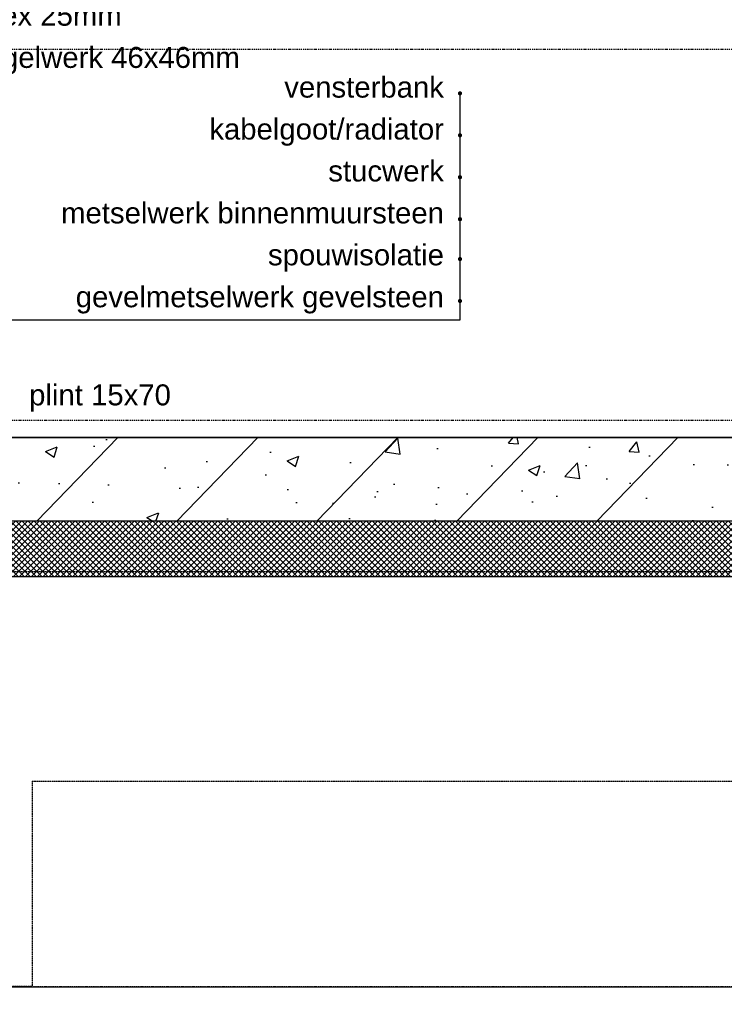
# Model space of a CAD drawing. Extents: x 0 to 297174, y -27731 to 163980.
# Tile 5 of 152: x 107996 to 109675, y 91074 to 93422. Entities that reach past the tile are written whole.
import ezdxf
from ezdxf.enums import TextEntityAlignment as Align

# ---------------------------------------------------------------- set-up
doc = ezdxf.new("R2010")
doc.units = 0
doc.header["$LTSCALE"] = 5
doc.header["$MEASUREMENT"] = 0
for name, pattern in [('DASHDOT', [1, 0.5, -0.25, 0, -0.25]), ('DD1', [2.66667, 1.66667, -0.5, 0, -0.5]), ('HIDDEN2', [0.1875, 0.125, -0.0625])]:
    doc.linetypes.add(name, pattern=pattern)
for name, color, linetype in [('A--A23--_F--3-', 9, 'CONTINUOUS'), ('A--L21--_F-23-', 4, 'CONTINUOUS'), ('A--L23--', 7, 'CONTINUOUS'), ('A--L23--_F--3-', 7, 'CONTINUOUS'), ('A--L28DC1_KONSTRUKTIES', 1, 'HIDDEN2'), ('A--L31--', 2, 'CONTINUOUS'), ('A--T$1A-_F123_20', 1, 'CONTINUOUS'), ('STRAMIEN', 8, 'DD1')]:
    doc.layers.add(name, color=color, linetype=linetype)
doc.styles.add('EB2', font='ARIAL.TTF')

# ---------------------------------------------------------------- blocks, each defined once
blk = doc.blocks.new('*U1653')
at = {"layer": 'A--L23--_F--3-', "color": 2, "linetype": 'Continuous'}
blk.add_lwpolyline([(0, 0), (0, -20), (-5500, -20), (-5500, 0)], dxfattribs=at)

msp = doc.modelspace()

# ---------------------------------------------------------------- hatches: boundary and pattern name
at = {"layer": 'A--A23--_F--3-'}
h = msp.add_hatch(dxfattribs=at)
h.set_pattern_fill('ALFABET', color=256, scale=40, angle=1, style=0, pattern_type=2)
h.set_pattern_definition([(46, (-2692.03, 20), (-172.64155, 166.718), []), (51, (-2692.03, 20), (287.29845, -20.08986), [30, -330]), (356, (-2692.03, 20), (-60.7431, 299.8624), [24, -264]), (101.4514, (-2668.1, 18.33), (226.55556, 279.77237), [25.4961, -280.45684]), (47.1842, (-2693.43, 100), (427.9869, -58.74715), [45, -495]), (97.6356, (-2657.76, 95.1), (367.0079, 396.1126), [38.2441, -420.6852]), (352.1842, (-2693.43, 100), (367.0076, 396.113), [36, -396]), (22, (-2653.08, 80.7), (241.53712, -156.85604), [30, -330]), (327, (-2653.08, 80.7), (92.24906, 291.7144), [24, -264]), (72.4514, (-2632.95, 67.62), (333.7863, 134.8581), [25.4961, -280.45684]), (38.5, (-2692.03, 20), (2.53928, 133.22215), [0, -260.8, 0, -268, 0, -265]), (8.5, (-2692.03, 20), (102.45841, 159.57714), [0, -152.8, 0, -254.8, 0, -101]), (328.5, (-2781.22, 18.44), (213.65391, -5.29398), [0, -100, 0, -312, 0, -414]), (318.5, (-2821.21, 17.75), (232.5401, 44.1071), [0, -130, 0, -207.2, 0, -294]), (318.5, (-2821.21, 17.75), (232.5401, 44.1071), [0, -130, 0, -207.2, 0, -294])])
h.paths.add_polyline_path([(113075.7, 92225.9), (107625.7, 92225.9), (107625.7, 92425.9), (113075.7, 92425.9)])
h = msp.add_hatch(dxfattribs=at)
h.set_pattern_fill('ALFAKRS', color=256, scale=10, style=0, pattern_type=2)
h.set_pattern_definition([(135, (185613.296, 20), (7.0710678, 7.0710678), []), (45, (185613.296, 20), (7.0710678, -7.0710678), [])])
h.paths.add_polyline_path([(108375.7, 92093.9), (113075.7, 92093.9), (113075.7, 92225.9), (107625.7, 92225.9), (107625.7, 92105.9), (107725.7, 92105.9), (107725.7, 92093.9)])

# ---------------------------------------------------------------- linework, layer by layer
at = {"layer": 'A--L21--_F-23-', "linetype": 'Continuous'}
msp.add_lwpolyline([(113075.7, 92225.9), (107625.7, 92225.9), (107625.7, 92425.9), (113075.7, 92425.9)], close=True, dxfattribs=at)
at = {"layer": 'A--L23--'}
msp.add_lwpolyline([(108375.7, 92093.9), (113075.7, 92093.9), (113075.7, 92225.9), (107625.7, 92225.9), (107625.7, 92105.9), (107725.7, 92105.9), (107725.7, 92093.9)], close=True, dxfattribs=at)
at = {"layer": 'A--L28DC1_KONSTRUKTIES'}
for p, q in [((107725.7, 92105.9), (113073.7, 92105.9)), ((108025.7, 91605.9), (108025.7, 91117)), ((108025.7, 91605.9), (113073.7, 91605.9)), ((107725.7, 91115.9), (108025.7, 91117))]:
    msp.add_line(p, q, dxfattribs=at)
at = {"layer": 'A--L31--'}
msp.add_lwpolyline([(107725.7, 91115.9), (113075.7, 91115.9), (113075.7, 91035.9), (107725.7, 91035.9)], close=True, dxfattribs=at)
at = {"layer": 'A--T$1A-_F123_20'}
msp.add_lwpolyline([(109045.2, 93246.2), (109045.2, 92705.4), (107278.3, 92705.4)], dxfattribs=at)
at = {"layer": 'A--T$1A-_F123_20', "const_width": 4.75}
for points in [[(109047.9, 93246.2, -1), (109042.6, 93246.2, -1)], [(109047.9, 93146.2, -1), (109042.6, 93146.2, -1)], [(109047.9, 93046.2, -1), (109042.6, 93046.2, -1)], [(109047.9, 92946.2, -1), (109042.6, 92946.2, -1)], [(109047.9, 92851.1, -1), (109042.6, 92851.1, -1)], [(109047.9, 92751.1, -1), (109042.6, 92751.1, -1)]]:
    msp.add_lwpolyline(points, format="xyb", close=True, dxfattribs=at)
at = {"layer": 'STRAMIEN', "linetype": 'DASHDOT'}
for p, q in [((115859.7, 93350.9), (104725.4, 93350.9)), ((115859.7, 92465.9), (104725.4, 92465.9)), ((115859.7, 91115.9), (104725.4, 91115.9))]:
    msp.add_line(p, q, dxfattribs=at)

# ---------------------------------------------------------------- block references
at = {"layer": 'A--L23--'}
msp.add_blockref('*U1653', (113075.7, 92445.9), dxfattribs=at)

# ---------------------------------------------------------------- texts
at = {"layer": 'A--T$1A-_F123_20', "style": 'EB2'}
for s, p in [('multiplex 25mm', (107750.2, 93407.6)), ('stijl+regelwerk 46x46mm', (107750.2, 93306.9)), ('plint 15x70', (108018.6, 92502.2))]:
    msp.add_text(s, height=50, dxfattribs=at).set_placement(p)
for s, p in [('vensterbank', (109007, 93236.1)), ('kabelgoot/radiator', (109007, 93136.1)), ('stucwerk', (109007, 93036.1)), ('metselwerk binnenmuursteen', (109007, 92936.1)), ('spouwisolatie', (109007, 92836.1)), ('gevelmetselwerk gevelsteen', (109007, 92736.1))]:
    msp.add_text(s, height=50, dxfattribs=at).set_placement(p, align=Align.RIGHT)

doc.saveas('drawing.dxf')
